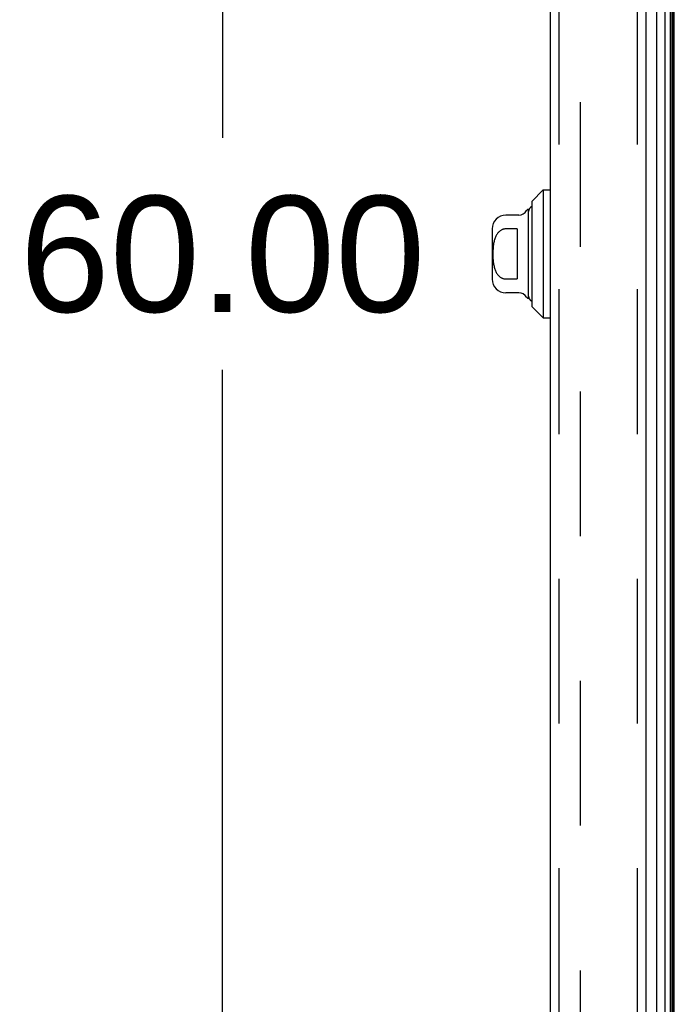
# Model space of a CAD drawing. Header units: inches. Extents: x 0 to 227, y 0 to 147.
# Tile 249 of 256: x 113.46 to 119.1, y 65.15 to 73.64. Entities that reach past the tile are written whole.
import ezdxf

# ---------------------------------------------------------------- set-up
doc = ezdxf.new("R2010")
doc.units = ezdxf.units.IN
doc.header["$LTSCALE"] = 12.466667
doc.header["$MEASUREMENT"] = 0
doc.linetypes.add('HIDDEN', pattern=[0.2, 0.1, -0.1])
doc.layers.get('0').update_dxf_attribs({"linetype": 'CONTINUOUS'})
for name, color, linetype in [('DEFAULT_2', 8, 'HIDDEN'), ('DIMENSIONS', 7, 'CONTINUOUS'), ('LEFTHAND_DOOR_ASSEMBLY', 7, 'CONTINUOUS'), ('RIGHTHAND_DOOR_ASSEMBLY', 7, 'CONTINUOUS')]:
    doc.layers.add(name, color=color, linetype=linetype)
doc.styles.get("Standard").update_dxf_attribs({"font": 'arial.ttf'})
doc.dimstyles.new('DIMSTYLE_1', dxfattribs={"dimtxt": 1, "dimasz": 1.333333, "dimexe": 0.09, "dimexo": 0.07, "dimgap": 0.0375, "dimtad": 0, "dimtih": 1, "dimtoh": 1, "dimzin": 4, "dimdsep": 46, "dimtxsty": 'Standard', "dimblk": '_FILLED', "dimblk1": '_FILLED', "dimblk2": '_FILLED', "dimcen": 0.09, "dimadec": 3, "dimazin": 1, "dimtfac": 1, "dimtdec": 3, "dimtofl": 0, "dimtmove": 0, "dimatfit": 3, "dimldrblk": '_FILLED', "dimfxl": 0, "dimtolj": 1, "dimtzin": 4, "dimarcsym": 0})

# ---------------------------------------------------------------- blocks, each defined once
blk = doc.blocks.new('_FILLED')
at = {"color": 0, "linetype": 'ByBlock'}
blk.add_solid([(0, 0), (-1, 0.2), (-1, -0.2)], dxfattribs=at)
blk = doc.blocks.new('*D12')
at = {"layer": 'DIMENSIONS', "color": 2, "linetype": 'Continuous'}
for p, q in [((118.2684, 101.6174), (114.005, 101.6174)), ((115.205, 101.6174), (115.205, 72.6174)), ((115.205, 41.6174), (115.205, 70.6174)), ((118.2794, 41.6174), (114.005, 41.6174))]:
    blk.add_line(p, q, dxfattribs=at)
at = {"layer": 'DIMENSIONS', "color": 2, "linetype": 'Continuous', "xscale": 1.3333333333, "yscale": 1.3333333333, "zscale": 1.3333333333}
for p, rotation in [((115.205, 101.6174), 90), ((115.205, 41.6174), 270)]:
    blk.add_blockref('_FILLED', p, dxfattribs=dict(at, rotation=rotation))
at = {"layer": 'DIMENSIONS', "color": 2, "linetype": 'Continuous', "insert": (115.205, 72.1174), "char_height": 1, "width": 3.494424, "attachment_point": 2, "line_spacing_factor": 0.9}
blk.add_mtext('60.00', dxfattribs=at)

msp = doc.modelspace()

# ---------------------------------------------------------------- linework, layer by layer
at = {"color": 3, "linetype": 'Continuous'}
msp.add_line((119.0977, 41.7214), (119.0977, 101.5134), dxfattribs=at)
at = {"layer": 'DEFAULT_2', "color": 8, "linetype": 'HIDDEN'}
msp.add_line((118.2852, 100.3518), (118.2852, 42.8829), dxfattribs=at)
at = {"layer": 'LEFTHAND_DOOR_ASSEMBLY', "color": 8, "linetype": 'HIDDEN'}
for p, q in [((118.1027, 101.2324), (118.1027, 42.0024)), ((118.7777, 101.2324), (118.7777, 42.0024))]:
    msp.add_line(p, q, dxfattribs=at)
at = {"layer": 'RIGHTHAND_DOOR_ASSEMBLY', "color": 3, "linetype": 'Continuous'}
for p, q in [((118.0277, 101.2324), (118.0277, 42.0024)), ((118.8527, 101.2324), (118.8527, 42.0024))]:
    msp.add_line(p, q, dxfattribs=at)
at = {"layer": 'RIGHTHAND_DOOR_ASSEMBLY', "color": 8, "linetype": 'HIDDEN'}
for p, q in [((118.1027, 101.2324), (118.1027, 42.0024)), ((118.7777, 101.2324), (118.7777, 42.0024))]:
    msp.add_line(p, q, dxfattribs=at)
at = {"layer": 'RIGHTHAND_DOOR_ASSEMBLY', "color": 7, "linetype": 'Continuous'}
for p, q in [((118.9448, 101.2544), (118.9448, 41.9804)), ((119.02, 41.952), (119.02, 101.2828)), ((119.0634, 101.2738), (119.0634, 41.961)), ((119.0771, 101.2671), (119.0771, 41.9677)), ((119.0858, 101.2647), (119.0858, 41.9701)), ((117.8702, 72.0701), (117.9686, 72.1686)), ((117.9686, 72.1686), (117.9686, 71.0662)), ((117.9686, 72.1686), (118.0277, 72.1686)), ((117.8702, 72.0701), (117.8702, 71.1646)), ((117.7574, 71.952), (117.6458, 71.952)), ((117.8427, 71.2335), (117.8427, 72.0013)), ((117.5277, 71.8339), (117.5277, 71.4009)), ((117.7442, 71.833), (117.6458, 71.833)), ((117.7442, 71.833), (117.7442, 71.4018)), ((117.6458, 71.4018), (117.7442, 71.4018)), ((117.7574, 71.2827), (117.6458, 71.2827)), ((117.8702, 71.1646), (117.9686, 71.0662)), ((117.9686, 71.0662), (118.0277, 71.0662))]:
    msp.add_line(p, q, dxfattribs=at)
msp.add_lwpolyline([(117.6458, 71.833), (117.6415, 71.8329), (117.6371, 71.8325), (117.6328, 71.8319), (117.6285, 71.831), (117.6241, 71.8299), (117.6198, 71.8285), (117.6156, 71.8269), (117.6113, 71.8249), (117.607, 71.8227), (117.6028, 71.8202), (117.5986, 71.8174), (117.5945, 71.8143), (117.5904, 71.8109), (117.5863, 71.8071), (117.5823, 71.803), (117.5784, 71.7985), (117.5745, 71.7936), (117.5707, 71.7883), (117.5671, 71.7825), (117.5635, 71.7763), (117.5601, 71.7697), (117.5569, 71.7628), (117.554, 71.7555), (117.5512, 71.7479), (117.5487, 71.74), (117.5464, 71.7318), (117.5444, 71.7234), (117.5425, 71.7147), (117.5409, 71.7058), (117.5395, 71.6967), (117.5382, 71.6873), (117.5372, 71.6778), (117.5363, 71.668), (117.5357, 71.6581), (117.5351, 71.6481), (117.5348, 71.638), (117.5345, 71.6278), (117.5345, 71.6176), (117.5345, 71.6073), (117.5347, 71.5971), (117.5351, 71.587), (117.5356, 71.577), (117.5363, 71.5671), (117.5372, 71.5574), (117.5382, 71.5478), (117.5394, 71.5385), (117.5408, 71.5293), (117.5424, 71.5204), (117.5443, 71.5118), (117.5463, 71.5034), (117.5486, 71.4952), (117.5511, 71.4872), (117.5539, 71.4795), (117.5569, 71.4722), (117.5601, 71.4652), (117.5635, 71.4585), (117.567, 71.4523), (117.5707, 71.4465), (117.5745, 71.4412), (117.5784, 71.4363), (117.5823, 71.4318), (117.5863, 71.4277), (117.5904, 71.4239), (117.5945, 71.4205), (117.5986, 71.4174), (117.6028, 71.4146), (117.607, 71.4121), (117.6113, 71.4099), (117.6155, 71.4079), (117.6198, 71.4063), (117.6241, 71.4049), (117.6285, 71.4038), (117.6328, 71.4029), (117.6371, 71.4023), (117.6415, 71.4019), (117.6458, 71.4018)], dxfattribs=at)
for centre, radius, start, end in [((117.8919, 71.9816), 0.0492, 116.11489, 180), ((117.6458, 71.8339), 0.1181, 90, 180), ((117.7574, 72.0308), 0.0787, 270, 330), ((117.8426, 71.9816), 0.0197, 89.88541, 150), ((117.6458, 71.4009), 0.1181, 180, 270), ((117.7574, 71.204), 0.0787, 30, 90), ((117.8426, 71.2532), 0.0197, 210, 270.11459), ((117.8919, 71.2532), 0.0492, 180, 243.88511)]:
    msp.add_arc(centre, radius, start, end, dxfattribs=at)

# ---------------------------------------------------------------- dimensions: what is measured, and where the dimension line sits
at = {"layer": 'DIMENSIONS', "color": 2, "linetype": 'Continuous'}
dim = msp.add_linear_dim(base=(115.205, 101.6174), p1=(118.3494, 41.6174), p2=(118.3384, 101.6174), angle=90, dimstyle='DIMSTYLE_1', dxfattribs=at)
dim.commit()
dim.dimension.update_dxf_attribs({"geometry": '*D12', "text_midpoint": (115.1973, 71.6118), "dimtype": 160})

doc.saveas('drawing.dxf')
